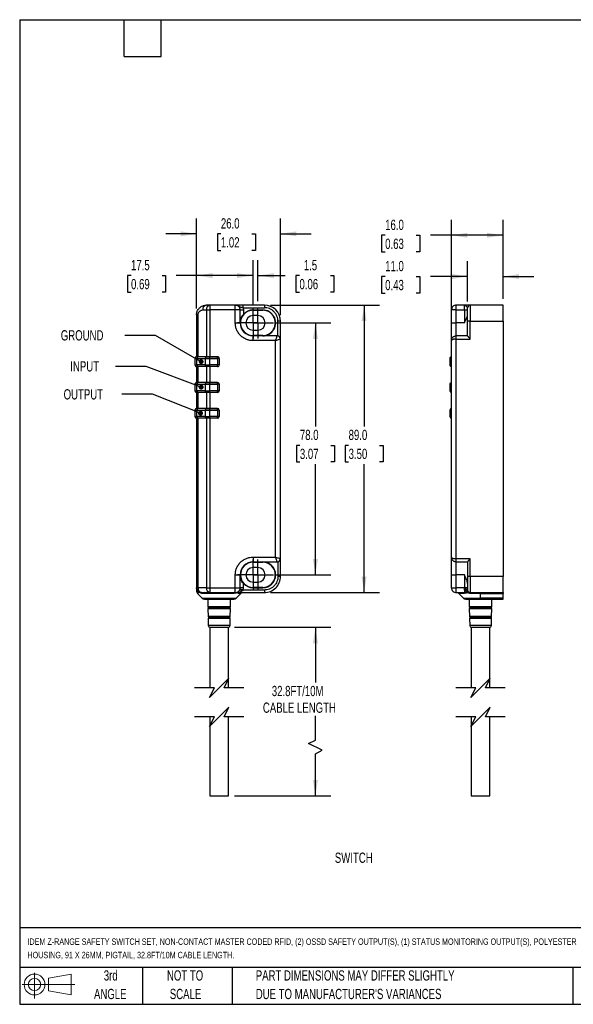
# Model space of a CAD drawing. Header units: millimetres. Extents: x 10 to 410, y 10 to 314.
# Tile 1 of 4: x 10 to 181, y 10 to 314. Entities that reach past the tile are written whole.
import ezdxf

# ---------------------------------------------------------------- set-up
doc = ezdxf.new("R2010")
doc.units = ezdxf.units.MM
doc.header["$LTSCALE"] = 1.5
doc.linetypes.add('CENTERX2', pattern=[20.32, 12.7, -2.54, 2.54, -2.54])
doc.layers.add('CENTER', color=40, linetype='CENTERX2')
doc.layers.add('DIMENSIONS', color=140, linetype='Continuous', lineweight=25)
doc.layers.add('TEXT', color=140, linetype='Continuous', lineweight=25)
doc.styles.add('SLDTEXTSTYLE0', font='TXT', dxfattribs={"width": 0.7})
doc.dimstyles.new('SLDDIMSTYLE1', dxfattribs={"dimtxt": 3.237012, "dimasz": 4.953, "dimexe": 0, "dimexo": 0.0625, "dimgap": 0.809253, "dimtad": 0, "dimtih": 1, "dimtoh": 1, "dimrnd": 1e-09, "dimzin": 12, "dimdsep": 46, "dimtxsty": 'SLDTEXTSTYLE0', "dimsah": 1, "dimcen": 0.09, "dimadec": 0, "dimazin": 3, "dimtfac": 1, "dimtmove": 0, "dimatfit": 0, "dimfxl": 0, "dimfrac": 2, "dimtolj": 1, "dimtzin": 12, "dimarcsym": 0})
doc.dimstyles.new('SLDDIMSTYLE2', dxfattribs={"dimtxt": 3.237012, "dimasz": 4.953, "dimexe": 0, "dimexo": 0.0625, "dimgap": 0.809253, "dimtad": 0, "dimtih": 1, "dimtoh": 1, "dimrnd": 1e-09, "dimzin": 12, "dimdsep": 46, "dimtxsty": 'SLDTEXTSTYLE0', "dimsah": 1, "dimcen": 0.09, "dimadec": 0, "dimazin": 3, "dimtfac": 1, "dimtofl": 0, "dimtmove": 0, "dimatfit": 3, "dimfxl": 0, "dimfrac": 2, "dimtolj": 1, "dimtzin": 12, "dimarcsym": 0})
doc.dimstyles.new('SLDDIMSTYLE3', dxfattribs={"dimtxt": 3.237012, "dimasz": 4.953, "dimexe": 0, "dimexo": 0.0625, "dimgap": 0.809253, "dimtad": 0, "dimtih": 1, "dimtoh": 1, "dimrnd": 1e-09, "dimzin": 4, "dimdsep": 46, "dimtxsty": 'SLDTEXTSTYLE0', "dimsah": 1, "dimcen": 0.09, "dimadec": 0, "dimazin": 1, "dimtfac": 1, "dimtmove": 0, "dimatfit": 0, "dimfxl": 0, "dimfrac": 2, "dimtolj": 1, "dimtzin": 12, "dimarcsym": 0})
doc.dimstyles.new('SLDDIMSTYLE4', dxfattribs={"dimtxt": 3.237012, "dimasz": 4.953, "dimexe": 0, "dimexo": 0.0625, "dimgap": 0.809253, "dimtad": 0, "dimtih": 1, "dimtoh": 1, "dimrnd": 1e-09, "dimzin": 4, "dimdsep": 46, "dimtxsty": 'SLDTEXTSTYLE0', "dimsah": 1, "dimcen": 0.09, "dimadec": 0, "dimazin": 1, "dimtfac": 1, "dimtofl": 0, "dimtmove": 0, "dimatfit": 3, "dimfxl": 0, "dimfrac": 2, "dimtolj": 1, "dimtzin": 12, "dimarcsym": 0})
doc.dimstyles.new('SLDDIMSTYLE5', dxfattribs={"dimtxt": 0.18, "dimasz": 1.524, "dimexe": 0, "dimexo": 0.0625, "dimgap": 0, "dimtad": 0, "dimtih": 1, "dimtoh": 1, "dimdec": 0, "dimrnd": 1e-09, "dimzin": 0, "dimdsep": 46, "dimtxsty": 'Standard', "dimblk1": 'DOT', "dimblk2": 'DOT', "dimsah": 1, "dimcen": 0.09, "dimadec": 0, "dimazin": 0, "dimtfac": 1.524, "dimtdec": 0, "dimtofl": 0, "dimtmove": 0, "dimatfit": 3, "dimldrblk": 'DOT', "dimfxl": 0, "dimfrac": 2, "dimtolj": 1, "dimtzin": 0, "dimarcsym": 0})

# ---------------------------------------------------------------- blocks, each defined once
blk = doc.blocks.new('Block11')
at = {"color": 7, "linetype": 'Continuous', "lineweight": 18}
for p, q in [((3.88, 7.97), (3.88, 0)), ((8.22, 6.25), (15.26, 7.55)), ((8.22, 2.39), (8.22, 6.25)), ((15.26, 7.55), (15.26, 1.1)), ((0, 4.32), (16.31, 4.32)), ((8.22, 2.39), (15.26, 1.1))]:
    blk.add_line(p, q, dxfattribs=at)
for radius in [3.23, 1.93]:
    blk.add_circle((3.88, 4.32), radius, dxfattribs=at)
blk = doc.blocks.new('Block12')
at = {"color": 7, "linetype": 'Continuous'}
blk.add_blockref('Block11', (0, 0), dxfattribs=at)
blk = doc.blocks.new('_D')
at = {"layer": 'DIMENSIONS'}
for p, q in [((81.84, 227.16), (81.84, 239.88)), ((83.34, 227.16), (83.34, 239.88)), ((81.84, 235.11), (72.32, 235.11)), ((83.34, 235.11), (91.83, 235.11)), ((96.22, 235.11), (95.13, 235.11)), ((95.13, 235.11), (95.13, 229.97)), ((105.84, 235.11), (106.92, 235.11)), ((106.92, 235.11), (106.92, 229.97)), ((95.13, 229.97), (96.22, 229.97)), ((106.92, 229.97), (105.84, 229.97))]:
    blk.add_line(p, q, dxfattribs=at)
for points in [[(81.84, 235.11), (76.89, 235.87), (76.89, 234.35)], [(83.34, 235.11), (88.29, 234.35), (88.29, 235.87)]]:
    blk.add_solid(points, dxfattribs=at)
at = {"layer": 'DIMENSIONS', "char_height": 3.175, "attachment_point": 1, "style": 'SLDTEXTSTYLE0'}
for s, insert in [('1.5', (97.56, 239.93)), ('0.06', (96.22, 234.06))]:
    blk.add_mtext(s, dxfattribs=dict(at, insert=insert))
blk = doc.blocks.new('_D_1')
at = {"layer": 'DIMENSIONS'}
for p, q in [((64.34, 224.87), (64.34, 239.88)), ((81.84, 226.27), (81.84, 239.88)), ((44.03, 235.11), (42.94, 235.11)), ((42.94, 235.11), (42.94, 229.97)), ((53.65, 235.11), (54.74, 235.11)), ((54.74, 235.11), (54.74, 229.97)), ((64.34, 235.11), (58.04, 235.11)), ((81.84, 235.11), (64.34, 235.11)), ((42.94, 229.97), (44.03, 229.97)), ((54.74, 229.97), (53.65, 229.97))]:
    blk.add_line(p, q, dxfattribs=at)
for points in [[(64.34, 235.11), (69.29, 234.35), (69.29, 235.87)], [(81.84, 235.11), (76.89, 235.87), (76.89, 234.35)]]:
    blk.add_solid(points, dxfattribs=at)
at = {"layer": 'DIMENSIONS', "char_height": 3.175, "attachment_point": 1, "style": 'SLDTEXTSTYLE0'}
for s, insert in [('17.5', (44.03, 239.93)), ('0.69', (44.03, 234.06))]:
    blk.add_mtext(s, dxfattribs=dict(at, insert=insert))
blk = doc.blocks.new('_D_2')
at = {"layer": 'DIMENSIONS'}
for p, q in [((64.34, 224.87), (64.34, 252.8)), ((90.34, 222.87), (90.34, 252.8)), ((64.34, 248.04), (54.82, 248.04)), ((71.87, 248.04), (70.78, 248.04)), ((70.78, 248.04), (70.78, 242.89)), ((81.49, 248.04), (82.57, 248.04)), ((82.57, 248.04), (82.57, 242.89)), ((90.34, 248.04), (99.87, 248.04)), ((70.78, 242.89), (71.87, 242.89)), ((82.57, 242.89), (81.49, 242.89))]:
    blk.add_line(p, q, dxfattribs=at)
for points in [[(64.34, 248.04), (59.39, 248.8), (59.39, 247.28)], [(90.34, 248.04), (95.29, 247.28), (95.29, 248.8)]]:
    blk.add_solid(points, dxfattribs=at)
at = {"layer": 'DIMENSIONS', "char_height": 3.175, "attachment_point": 1, "style": 'SLDTEXTSTYLE0'}
for s, insert in [('26.0', (71.87, 252.86)), ('1.02', (71.87, 246.99))]:
    blk.add_mtext(s, dxfattribs=dict(at, insert=insert))
blk = doc.blocks.new('_D_3')
at = {"layer": 'DIMENSIONS'}
for p, q in [((88.54, 220.47), (105.93, 220.47)), ((101.16, 220.47), (101.16, 188.43)), ((96.35, 182.56), (95.27, 182.56)), ((95.27, 182.56), (95.27, 177.41)), ((105.97, 182.56), (107.06, 182.56)), ((107.06, 182.56), (107.06, 177.41)), ((95.27, 177.41), (96.35, 177.41)), ((107.06, 177.41), (105.97, 177.41)), ((101.16, 142.47), (101.16, 176.69)), ((88.54, 142.47), (105.93, 142.47))]:
    blk.add_line(p, q, dxfattribs=at)
for points in [[(101.16, 220.47), (100.4, 215.51), (101.93, 215.51)], [(101.16, 142.47), (101.93, 147.42), (100.4, 147.42)]]:
    blk.add_solid(points, dxfattribs=at)
at = {"layer": 'DIMENSIONS', "char_height": 3.175, "attachment_point": 1, "style": 'SLDTEXTSTYLE0'}
for s, insert in [('78.0', (96.35, 187.38)), ('3.07', (96.35, 181.51))]:
    blk.add_mtext(s, dxfattribs=dict(at, insert=insert))
blk = doc.blocks.new('_D_4')
at = {"layer": 'DIMENSIONS'}
for p, q in [((87.25, 225.97), (121.03, 225.97)), ((116.26, 225.97), (116.26, 188.43)), ((111.45, 182.56), (110.37, 182.56)), ((110.37, 182.56), (110.37, 177.41)), ((121.07, 182.56), (122.16, 182.56)), ((122.16, 182.56), (122.16, 177.41)), ((110.37, 177.41), (111.45, 177.41)), ((122.16, 177.41), (121.07, 177.41)), ((116.26, 136.97), (116.26, 176.69)), ((87.25, 136.97), (121.03, 136.97))]:
    blk.add_line(p, q, dxfattribs=at)
for points in [[(116.26, 225.97), (115.5, 221.01), (117.02, 221.01)], [(116.26, 136.97), (117.02, 141.92), (115.5, 141.92)]]:
    blk.add_solid(points, dxfattribs=at)
at = {"layer": 'DIMENSIONS', "char_height": 3.175, "attachment_point": 1, "style": 'SLDTEXTSTYLE0'}
for s, insert in [('89.0', (111.45, 187.38)), ('3.50', (111.45, 181.51))]:
    blk.add_mtext(s, dxfattribs=dict(at, insert=insert))
blk = doc.blocks.new('_D_5')
at = {"layer": 'DIMENSIONS'}
for p, q in [((76.11, 126.27), (105.93, 126.27)), ((101.16, 126.27), (101.16, 109.15)), ((101.16, 91.33), (101.16, 98.86)), ((99.05, 90.27), (101.16, 91.33)), ((103.28, 88.16), (99.05, 90.27)), ((101.16, 87.1), (103.28, 88.16)), ((101.16, 74.02), (101.16, 87.1)), ((76.1, 74.02), (105.93, 74.02))]:
    blk.add_line(p, q, dxfattribs=at)
for points in [[(101.16, 126.27), (100.4, 121.31), (101.93, 121.31)], [(101.16, 74.02), (101.93, 78.97), (100.4, 78.97)]]:
    blk.add_solid(points, dxfattribs=at)
at = {"layer": 'DIMENSIONS', "char_height": 3.175, "attachment_point": 1, "style": 'SLDTEXTSTYLE0'}
for s, insert in [('32.8FT/10M', (87.65, 108.1)), ('CABLE LENGTH', (84.89, 102.95))]:
    blk.add_mtext(s, dxfattribs=dict(at, insert=insert))
blk = doc.blocks.new('_Dot')
at = {"color": 0, "linetype": 'ByBlock', "lineweight": -2}
blk.add_line((-0.5, 0), (-1, 0), dxfattribs=at)
at = {"color": 0, "linetype": 'ByBlock', "const_width": 0.5}
blk.add_lwpolyline([(-0.25, 0, 1), (0.25, 0, 1)], format="xyb", close=True, dxfattribs=at)
blk = doc.blocks.new('SW_CENTERMARKSYMBOL_0')
at = {"layer": 'CENTER', "color": 0}
for p, q in [((0, 2.54), (0, 4.79)), ((-2.54, 0), (-4.79, 0)), ((0, 0), (-2.54, 0)), ((0, 0), (0, 2.54)), ((0, 0), (0, -2.54)), ((0, 0), (2.54, 0)), ((2.54, 0), (4.79, 0)), ((0, -2.54), (0, -4.79))]:
    blk.add_line(p, q, dxfattribs=at)
blk = doc.blocks.new('SW_CENTERMARKSYMBOL_1')
at = {"layer": 'CENTER', "color": 0}
for p, q in [((0, 2.54), (0, 4.79)), ((-2.54, 0), (-4.79, 0)), ((0, 0), (-2.54, 0)), ((0, 0), (0, 2.54)), ((0, 0), (0, -2.54)), ((0, 0), (2.54, 0)), ((2.54, 0), (4.79, 0)), ((0, -2.54), (0, -4.79))]:
    blk.add_line(p, q, dxfattribs=at)
blk = doc.blocks.new('SW_CENTERMARKSYMBOL_2')
at = {"layer": 'CENTER', "color": 0}
for p, q in [((0, 2.54), (0, 4.79)), ((-2.54, 0), (-4.79, 0)), ((0, 0), (-2.54, 0)), ((0, 0), (0, 2.54)), ((0, 0), (0, -2.54)), ((0, 0), (2.54, 0)), ((2.54, 0), (4.79, 0)), ((0, -2.54), (0, -4.79))]:
    blk.add_line(p, q, dxfattribs=at)
blk = doc.blocks.new('SW_CENTERMARKSYMBOL_3')
at = {"layer": 'CENTER', "color": 0}
for p, q in [((0, 2.54), (0, 4.79)), ((-2.54, 0), (-4.79, 0)), ((0, 0), (-2.54, 0)), ((0, 0), (0, 2.54)), ((0, 0), (0, -2.54)), ((0, 0), (2.54, 0)), ((2.54, 0), (4.79, 0)), ((0, -2.54), (0, -4.79))]:
    blk.add_line(p, q, dxfattribs=at)
blk = doc.blocks.new('_D_12')
at = {"layer": 'DIMENSIONS'}
for p, q in [((148.32, 227.07), (148.32, 239.59)), ((159.32, 227.87), (159.32, 239.59)), ((122.78, 234.83), (121.69, 234.83)), ((121.69, 234.83), (121.69, 229.68)), ((132.4, 234.83), (133.48, 234.83)), ((133.48, 234.83), (133.48, 229.68)), ((148.32, 234.83), (136.78, 234.83)), ((159.32, 234.83), (168.85, 234.83)), ((121.69, 229.68), (122.78, 229.68)), ((133.48, 229.68), (132.4, 229.68))]:
    blk.add_line(p, q, dxfattribs=at)
for points in [[(148.32, 234.83), (143.37, 235.59), (143.37, 234.06)], [(159.32, 234.83), (164.28, 234.06), (164.28, 235.59)]]:
    blk.add_solid(points, dxfattribs=at)
at = {"layer": 'DIMENSIONS', "char_height": 3.175, "attachment_point": 1, "style": 'SLDTEXTSTYLE0'}
for s, insert in [('11.0', (122.78, 239.64)), ('0.43', (122.78, 233.77))]:
    blk.add_mtext(s, dxfattribs=dict(at, insert=insert))
blk = doc.blocks.new('_D_13')
at = {"layer": 'DIMENSIONS'}
for p, q in [((143.32, 222.37), (143.32, 252.35)), ((159.32, 227.87), (159.32, 252.35)), ((122.78, 247.59), (121.69, 247.59)), ((121.69, 247.59), (121.69, 242.45)), ((132.4, 247.59), (133.48, 247.59)), ((133.48, 247.59), (133.48, 242.45)), ((143.32, 247.59), (136.78, 247.59)), ((159.32, 247.59), (143.32, 247.59)), ((121.69, 242.45), (122.78, 242.45)), ((133.48, 242.45), (132.4, 242.45))]:
    blk.add_line(p, q, dxfattribs=at)
for points in [[(143.32, 247.59), (148.28, 246.83), (148.28, 248.35)], [(159.32, 247.59), (154.37, 248.35), (154.37, 246.83)]]:
    blk.add_solid(points, dxfattribs=at)
at = {"layer": 'DIMENSIONS', "char_height": 3.175, "attachment_point": 1, "style": 'SLDTEXTSTYLE0'}
for s, insert in [('16.0', (122.78, 252.41)), ('0.63', (122.78, 246.54))]:
    blk.add_mtext(s, dxfattribs=dict(at, insert=insert))

msp = doc.modelspace()

# ---------------------------------------------------------------- linework, layer by layer
for p, q in [((68.463, 225.966), (67.342, 225.966)), ((68.463, 225.966), (68.463, 224.466)), ((76.342, 225.966), (68.463, 225.966)), ((76.342, 224.466), (76.342, 225.966)), ((78.742, 225.966), (76.342, 225.966)), ((78.742, 225.166), (78.742, 225.966)), ((85.342, 225.966), (78.742, 225.966)), ((85.342, 225.966), (85.342, 225.166)), ((144.824, 224.466), (144.824, 225.966)), ((147.324, 225.966), (144.824, 225.966)), ((147.324, 224.466), (147.324, 225.966)), ((147.324, 225.966), (147.418, 225.932)), ((149.124, 225.966), (147.324, 225.966)), ((149.124, 225.966), (149.124, 220.966)), ((159.324, 225.966), (149.124, 225.966)), ((159.324, 220.966), (159.324, 225.966)), ((64.781, 222.966), (64.342, 222.966)), ((64.342, 222.966), (64.342, 209.966)), ((64.781, 209.966), (64.781, 222.966)), ((66.281, 224.466), (67.402, 224.466)), ((67.402, 224.466), (68.463, 224.466)), ((67.402, 224.466), (67.402, 209.966)), ((68.463, 224.466), (68.463, 209.966)), ((76.342, 224.466), (68.463, 224.466)), ((76.342, 220.466), (76.342, 224.466)), ((77.842, 224.466), (76.342, 224.466)), ((77.842, 220.466), (77.842, 224.466)), ((77.842, 224.466), (78.842, 224.466)), ((78.742, 225.166), (78.842, 224.466)), ((78.742, 225.166), (85.342, 225.166)), ((78.842, 224.466), (78.842, 223.112)), ((81.842, 224.466), (84.842, 224.466)), ((81.842, 224.366), (81.842, 224.466)), ((81.842, 224.366), (84.842, 224.366)), ((83.342, 222.716), (81.842, 222.716)), ((84.842, 224.366), (84.842, 224.466)), ((144.824, 224.466), (143.324, 224.466)), ((143.324, 220.466), (143.324, 224.466)), ((144.824, 220.466), (144.824, 224.466)), ((144.824, 224.466), (147.324, 224.466)), ((147.324, 224.466), (147.324, 220.466)), ((147.324, 224.466), (148.324, 224.466)), ((148.324, 220.966), (148.324, 225.166)), ((76.342, 220.466), (77.842, 220.466)), ((89.542, 216.446), (89.542, 220.966)), ((90.342, 220.966), (89.542, 220.966)), ((90.342, 215.466), (90.342, 220.966)), ((143.324, 220.466), (144.824, 220.466)), ((143.324, 214.966), (143.324, 220.466)), ((144.824, 216.466), (144.824, 220.466)), ((147.324, 220.466), (144.824, 220.466)), ((149.124, 220.966), (148.324, 220.966)), ((148.324, 216.446), (148.324, 220.966)), ((149.124, 215.466), (149.124, 220.966)), ((149.124, 220.966), (159.324, 220.966)), ((159.324, 220.966), (159.324, 141.966)), ((81.842, 218.216), (83.342, 218.216)), ((84.842, 216.566), (81.842, 216.566)), ((81.842, 216.566), (81.842, 216.466)), ((81.842, 214.966), (81.842, 216.466)), ((89.342, 216.466), (81.842, 216.466)), ((84.842, 216.466), (84.842, 216.566)), ((144.824, 215.466), (144.824, 216.466)), ((148.324, 216.466), (144.824, 216.466)), ((88.842, 214.966), (81.842, 214.966)), ((88.842, 147.966), (88.842, 214.966)), ((90.342, 147.466), (90.342, 215.466)), ((143.324, 147.966), (143.324, 214.966)), ((144.824, 147.466), (144.824, 215.466)), ((144.824, 215.466), (149.124, 215.466)), ((63.842, 209.466), (64.427, 209.466)), ((63.842, 209.466), (63.842, 207.466)), ((63.842, 207.466), (64.427, 207.466)), ((64.342, 209.966), (64.781, 209.966)), ((64.781, 209.966), (64.342, 209.966)), ((64.427, 209.466), (67.046, 209.466)), ((64.427, 207.466), (64.427, 209.466)), ((67.046, 207.466), (64.427, 207.466)), ((67.399, 209.966), (64.781, 209.966)), ((67.046, 209.466), (68.46, 209.466)), ((67.046, 209.466), (67.046, 207.466)), ((67.046, 207.466), (68.46, 207.466)), ((68.46, 209.966), (67.399, 209.966)), ((67.402, 209.966), (68.463, 209.966)), ((68.46, 209.466), (68.46, 209.966)), ((70.842, 209.966), (68.46, 209.966)), ((68.46, 209.466), (70.842, 209.466)), ((68.46, 207.466), (68.46, 209.466)), ((68.46, 206.966), (68.46, 207.466)), ((70.842, 207.466), (68.46, 207.466)), ((68.463, 209.966), (70.842, 209.966)), ((70.842, 209.466), (70.842, 209.966)), ((70.842, 209.466), (70.842, 207.466)), ((71.342, 209.466), (70.842, 209.466)), ((70.842, 206.966), (70.842, 207.466)), ((71.342, 207.466), (70.842, 207.466)), ((71.342, 209.466), (71.342, 207.466)), ((142.824, 209.466), (142.824, 207.466)), ((143.324, 209.466), (142.824, 209.466)), ((143.324, 207.466), (142.824, 207.466)), ((64.342, 206.966), (64.342, 201.966)), ((64.781, 206.966), (64.342, 206.966)), ((64.781, 206.966), (64.342, 206.966)), ((64.781, 201.966), (64.781, 206.966)), ((67.399, 206.966), (64.781, 206.966)), ((68.46, 206.966), (67.399, 206.966)), ((67.402, 206.966), (67.402, 201.966)), ((68.463, 206.966), (67.402, 206.966)), ((70.842, 206.966), (68.46, 206.966)), ((68.463, 206.966), (68.463, 201.966)), ((70.842, 206.966), (68.463, 206.966)), ((63.842, 201.466), (64.427, 201.466)), ((63.842, 201.466), (63.842, 199.466)), ((64.342, 201.966), (64.781, 201.966)), ((64.781, 201.966), (64.342, 201.966)), ((64.427, 201.466), (67.046, 201.466)), ((64.427, 199.466), (64.427, 201.466)), ((67.399, 201.966), (64.781, 201.966)), ((67.046, 201.466), (68.46, 201.466)), ((67.046, 201.466), (67.046, 199.466)), ((68.46, 201.966), (67.399, 201.966)), ((67.402, 201.966), (68.463, 201.966)), ((68.46, 201.466), (68.46, 201.966)), ((70.842, 201.966), (68.46, 201.966)), ((68.46, 201.466), (70.842, 201.466)), ((68.46, 199.466), (68.46, 201.466)), ((68.463, 201.966), (70.842, 201.966)), ((70.842, 201.466), (70.842, 201.966)), ((70.842, 201.466), (70.842, 199.466)), ((71.342, 201.466), (70.842, 201.466)), ((71.342, 201.466), (71.342, 199.466)), ((142.824, 201.466), (142.824, 199.466)), ((143.324, 201.466), (142.824, 201.466)), ((63.842, 199.466), (64.427, 199.466)), ((64.342, 198.966), (64.342, 193.966)), ((64.781, 198.966), (64.342, 198.966)), ((64.781, 198.966), (64.342, 198.966)), ((67.046, 199.466), (64.427, 199.466)), ((64.781, 193.966), (64.781, 198.966)), ((67.399, 198.966), (64.781, 198.966)), ((67.046, 199.466), (68.46, 199.466)), ((68.46, 198.966), (67.399, 198.966)), ((67.402, 198.966), (67.402, 193.966)), ((68.463, 198.966), (67.402, 198.966)), ((68.46, 198.966), (68.46, 199.466)), ((70.842, 199.466), (68.46, 199.466)), ((70.842, 198.966), (68.46, 198.966)), ((68.463, 198.966), (68.463, 193.966)), ((70.842, 198.966), (68.463, 198.966)), ((70.842, 198.966), (70.842, 199.466)), ((71.342, 199.466), (70.842, 199.466)), ((143.324, 199.466), (142.824, 199.466)), ((63.842, 193.466), (64.427, 193.466)), ((63.842, 193.466), (63.842, 191.466)), ((64.342, 193.966), (64.781, 193.966)), ((64.781, 193.966), (64.342, 193.966)), ((64.427, 193.466), (67.046, 193.466)), ((64.427, 191.466), (64.427, 193.466)), ((67.399, 193.966), (64.781, 193.966)), ((67.046, 193.466), (68.46, 193.466)), ((67.046, 193.466), (67.046, 191.466)), ((68.46, 193.966), (67.399, 193.966)), ((67.402, 193.966), (68.463, 193.966)), ((68.46, 193.466), (68.46, 193.966)), ((70.842, 193.966), (68.46, 193.966)), ((68.46, 193.466), (70.842, 193.466)), ((68.46, 191.466), (68.46, 193.466)), ((68.463, 193.966), (70.842, 193.966)), ((70.842, 193.466), (70.842, 193.966)), ((70.842, 193.466), (70.842, 191.466)), ((71.342, 193.466), (70.842, 193.466)), ((71.342, 193.466), (71.342, 191.466)), ((142.824, 193.466), (142.824, 191.466)), ((143.324, 193.466), (142.824, 193.466)), ((63.842, 191.466), (64.427, 191.466)), ((64.342, 190.966), (64.342, 138.466)), ((64.781, 190.966), (64.342, 190.966)), ((64.781, 190.966), (64.342, 190.966)), ((67.046, 191.466), (64.427, 191.466)), ((64.781, 138.466), (64.781, 190.966)), ((67.399, 190.966), (64.781, 190.966)), ((67.046, 191.466), (68.46, 191.466)), ((68.46, 190.966), (67.399, 190.966)), ((67.402, 190.966), (67.402, 138.466)), ((68.463, 190.966), (67.402, 190.966)), ((68.46, 190.966), (68.46, 191.466)), ((70.842, 191.466), (68.46, 191.466)), ((70.842, 190.966), (68.46, 190.966)), ((68.463, 190.966), (68.463, 138.466)), ((70.842, 190.966), (68.463, 190.966)), ((70.842, 190.966), (70.842, 191.466)), ((71.342, 191.466), (70.842, 191.466)), ((143.324, 191.466), (142.824, 191.466)), ((81.842, 147.966), (88.842, 147.966)), ((81.842, 147.966), (81.842, 146.466)), ((81.842, 146.466), (89.342, 146.466)), ((81.842, 146.366), (81.842, 146.466)), ((81.842, 146.366), (84.842, 146.366)), ((84.842, 146.366), (84.842, 146.466)), ((89.542, 146.486), (89.542, 141.966)), ((90.342, 141.966), (90.342, 147.466)), ((143.324, 142.466), (143.324, 147.966)), ((149.124, 147.466), (144.824, 147.466)), ((144.824, 146.466), (144.824, 147.466)), ((144.824, 146.466), (148.324, 146.466)), ((144.824, 142.466), (144.824, 146.466)), ((148.324, 146.486), (148.324, 141.966)), ((149.124, 141.966), (149.124, 147.466)), ((83.342, 144.716), (81.842, 144.716)), ((76.342, 138.466), (76.342, 142.466)), ((76.342, 142.466), (77.842, 142.466)), ((77.842, 138.466), (77.842, 142.466)), ((81.842, 140.216), (83.342, 140.216)), ((90.342, 141.966), (89.542, 141.966)), ((143.324, 142.466), (144.824, 142.466)), ((143.324, 138.466), (143.324, 142.466)), ((147.324, 142.466), (144.824, 142.466)), ((144.824, 138.466), (144.824, 142.466)), ((147.324, 142.466), (147.324, 138.466)), ((148.324, 141.966), (148.324, 137.766)), ((149.124, 141.966), (148.324, 141.966)), ((159.324, 141.966), (149.124, 141.966)), ((149.124, 141.966), (149.124, 136.966)), ((159.324, 136.966), (159.324, 141.966)), ((64.781, 138.466), (64.342, 138.466)), ((64.342, 138.466), (64.342, 137.587)), ((67.402, 138.466), (64.781, 138.466)), ((67.402, 138.466), (68.463, 138.466)), ((68.463, 138.466), (76.342, 138.466)), ((68.463, 138.466), (68.463, 136.966)), ((76.342, 138.466), (77.842, 138.466)), ((76.342, 136.966), (76.342, 138.466)), ((78.842, 138.466), (77.842, 138.466)), ((78.742, 137.766), (78.842, 138.466)), ((85.342, 137.766), (78.742, 137.766)), ((78.842, 138.466), (78.842, 139.82)), ((84.842, 138.566), (81.842, 138.566)), ((81.842, 138.466), (81.842, 138.566)), ((81.842, 138.466), (84.842, 138.466)), ((84.842, 138.566), (84.842, 138.466)), ((85.342, 137.766), (85.342, 136.966)), ((143.324, 138.466), (144.824, 138.466)), ((144.824, 136.966), (144.824, 138.466)), ((147.324, 138.466), (144.824, 138.466)), ((148.324, 138.466), (147.324, 138.466)), ((147.324, 138.046), (147.324, 138.466)), ((147.425, 137.025), (147.425, 137.689)), ((64.781, 136.527), (66.049, 135.259)), ((65.791, 136.967), (65.815, 136.966)), ((65.815, 136.966), (66.898, 136.966)), ((66.049, 135.259), (76.635, 135.259)), ((66.326, 136.674), (66.289, 136.674)), ((67.322, 136.673), (66.326, 136.674)), ((66.756, 134.966), (75.927, 134.966)), ((66.898, 136.966), (68.463, 136.966)), ((75.865, 136.673), (67.322, 136.673)), ((67.805, 134.966), (67.856, 132.551)), ((68.463, 136.966), (76.342, 136.966)), ((74.827, 132.551), (74.879, 134.966)), ((76.502, 136.772), (75.865, 136.673)), ((77.219, 136.962), (76.502, 136.772)), ((76.635, 135.259), (78.049, 136.673)), ((78.049, 136.673), (77.392, 136.673)), ((78.03, 136.966), (85.342, 136.966)), ((144.824, 136.966), (146.849, 136.966)), ((145.617, 136.673), (147.031, 135.259)), ((147.372, 136.673), (145.617, 136.673)), ((146.849, 136.966), (147.425, 137.025)), ((147.031, 135.259), (152.324, 135.259)), ((147.886, 136.772), (147.372, 136.673)), ((147.738, 134.966), (152.324, 134.966)), ((148.53, 136.962), (147.886, 136.772)), ((148.63, 137.066), (148.624, 137.066)), ((148.774, 137.066), (148.679, 137.066)), ((148.787, 134.966), (148.839, 132.551)), ((149.124, 136.966), (159.324, 136.966)), ((152.324, 136.673), (149.429, 136.673)), ((152.324, 136.966), (152.324, 136.673)), ((152.324, 136.673), (159.324, 136.673)), ((152.324, 135.259), (152.324, 136.673)), ((159.324, 135.259), (152.324, 135.259)), ((152.324, 134.966), (152.324, 135.259)), ((152.324, 134.966), (159.324, 134.966)), ((155.809, 132.551), (155.861, 134.966)), ((159.324, 136.966), (159.324, 136.673)), ((159.324, 135.259), (159.324, 136.673)), ((159.324, 134.966), (159.324, 135.259)), ((67.904, 132.551), (67.856, 132.551)), ((67.869, 131.98), (67.921, 129.549)), ((67.917, 131.98), (67.869, 131.98)), ((74.827, 132.551), (67.904, 132.551)), ((74.815, 131.98), (67.917, 131.98)), ((67.928, 132.458), (74.755, 132.458)), ((67.983, 132.077), (67.936, 132.077)), ((74.747, 132.077), (67.983, 132.077)), ((74.762, 129.549), (74.815, 131.98)), ((155.809, 132.551), (148.839, 132.551)), ((148.851, 131.98), (148.903, 129.549)), ((155.797, 131.98), (148.851, 131.98)), ((148.911, 132.458), (155.737, 132.458)), ((155.729, 132.077), (148.919, 132.077)), ((155.745, 129.549), (155.797, 131.98)), ((67.968, 129.549), (67.921, 129.549)), ((67.933, 128.983), (67.981, 126.755)), ((67.98, 128.983), (67.933, 128.983)), ((74.762, 129.549), (67.968, 129.549)), ((74.75, 128.983), (67.98, 128.983)), ((67.99, 129.456), (74.694, 129.456)), ((68.044, 129.079), (67.998, 129.079)), ((74.685, 129.079), (68.044, 129.079)), ((74.702, 126.755), (74.75, 128.983)), ((155.745, 129.549), (148.903, 129.549)), ((148.916, 128.983), (148.963, 126.755)), ((155.732, 128.983), (148.916, 128.983)), ((148.972, 129.456), (155.676, 129.456)), ((155.668, 129.079), (148.98, 129.079)), ((155.684, 126.755), (155.732, 128.983)), ((68.027, 126.755), (67.981, 126.755)), ((74.702, 126.755), (68.027, 126.755)), ((68.492, 126.266), (68.492, 107.477)), ((68.52, 126.266), (74.202, 126.266)), ((74.192, 107.477), (74.192, 126.266)), ((155.684, 126.755), (148.963, 126.755)), ((149.468, 126.266), (152.797, 126.266)), ((149.474, 126.266), (149.474, 107.477)), ((152.797, 126.266), (155.184, 126.266)), ((155.174, 107.477), (155.174, 126.266)), ((68.492, 98.477), (68.492, 74.016)), ((74.192, 74.016), (74.192, 98.477)), ((149.474, 98.477), (149.474, 74.016)), ((155.174, 74.016), (155.174, 98.477)), ((68.492, 74.016), (74.192, 74.016)), ((149.474, 74.016), (155.174, 74.016))]:
    msp.add_line(p, q)
at = {"flags": 128}
for points in [[(78.48, 137.502), (78.329, 137.578), (78.183, 137.642), (78.045, 137.692), (77.921, 137.726), (77.814, 137.742), (77.728, 137.742), (77.664, 137.724), (77.625, 137.689)], [(78.742, 137.766), (78.554, 137.82), (78.374, 137.873), (78.208, 137.921), (78.063, 137.964), (77.943, 137.999), (77.855, 138.025), (77.8, 138.04), (77.782, 138.046)], [(148.324, 137.766), (148.305, 137.82), (148.248, 137.873), (148.155, 137.921), (148.031, 137.964), (147.88, 137.999), (147.707, 138.025), (147.519, 138.04), (147.324, 138.046)], [(148.369, 137.502), (148.326, 137.578), (148.256, 137.642), (148.16, 137.692), (148.042, 137.726), (147.905, 137.742), (147.753, 137.742), (147.592, 137.724), (147.425, 137.689)], [(64.781, 136.527), (64.682, 136.636), (64.669, 136.652)]]:
    msp.add_lwpolyline(points, dxfattribs=at)
for centre, radius, start, end in [((67.607, 224.653), 1.339, 101.42185, 188.04949), ((68.728, 224.653), 1.339, 101.42183, 188.04951), ((76.342, 224.466), 1.5, 359.99979, 90.00009), ((85.342, 220.966), 5, 0.00001, 89.99995), ((144.824, 224.466), 1.5, 89.99991, 180.00021), ((149.124, 225.166), 0.8, 89.99985, 180.00004), ((81.842, 220.466), 3.9, 89.99998, 270.00002), ((81.842, 220.466), 4, 89.99981, 138.59052), ((81.842, 220.466), 2.25, 90.00002, 269.99998), ((83.342, 220.466), 2.25, 270.00001, 89.99999), ((84.842, 220.466), 4, 269.99998, 90.00002), ((84.842, 220.466), 3.9, 269.99998, 90.00002), ((81.842, 220.466), 4, 179.99996, 270.00009), ((89.342, 215.466), 1, 359.99985, 89.99999), ((64.342, 209.466), 0.5, 89.99968, 180.00043), ((64.342, 207.466), 0.5, 179.99957, 270.00032), ((64.869, 209.528), 0.446, 101.4218, 188.0494), ((64.869, 207.403), 0.446, 171.95015, 258.57865), ((67.488, 209.528), 0.446, 101.42182, 188.04952), ((67.488, 207.403), 0.446, 171.95003, 258.57863), ((70.842, 209.466), 0.5, 359.99957, 90.00032), ((70.842, 207.466), 0.5, 269.99968, 0.00043), ((143.324, 209.466), 0.5, 89.99968, 180.00043), ((143.324, 207.466), 0.5, 179.99957, 270.00032), ((64.342, 201.466), 0.5, 89.99968, 180), ((64.869, 201.528), 0.446, 101.42111, 188.04968), ((67.488, 201.528), 0.446, 101.42113, 188.04981), ((70.842, 201.466), 0.5, 0, 90.00032), ((143.324, 201.466), 0.5, 89.99968, 180), ((64.342, 199.466), 0.5, 180.0003, 269.99959), ((64.869, 199.403), 0.446, 171.95087, 258.57794), ((67.488, 199.403), 0.446, 171.95075, 258.57792), ((70.842, 199.466), 0.5, 270.00041, 359.9997), ((143.324, 199.466), 0.5, 180.0003, 269.99959), ((64.342, 193.466), 0.5, 90.00041, 179.9997), ((64.869, 193.528), 0.446, 101.42206, 188.04913), ((67.488, 193.528), 0.446, 101.42208, 188.04925), ((70.842, 193.466), 0.5, 0.0003, 89.99959), ((143.324, 193.466), 0.5, 90.00041, 179.9997), ((64.342, 191.466), 0.5, 180.0003, 269.99959), ((64.869, 191.403), 0.446, 171.95087, 258.57794), ((67.488, 191.403), 0.446, 171.95075, 258.57792), ((70.842, 191.466), 0.5, 270.00041, 359.9997), ((143.324, 191.466), 0.5, 180.0003, 269.99959), ((81.842, 142.466), 4, 90.00001, 180), ((81.842, 142.466), 3.9, 90, 270), ((84.842, 142.466), 4, 270.00001, 89.99999), ((84.842, 142.466), 3.9, 270, 90), ((89.342, 147.466), 1, 269.99996, 0.00006), ((81.842, 142.466), 2.25, 90.00001, 269.99999), ((83.342, 142.466), 2.25, 270, 90), ((85.342, 141.966), 5, 269.99999, 0.00001), ((65.842, 138.466), 1.5, 180.00001, 268.05534), ((65.842, 137.587), 1.5, 179.99967, 197.9532), ((66.123, 138.285), 1.354, 172.31021, 256.85964), ((64.838, 137.262), 0.0723, 330.2822, 29.7178), ((68.728, 138.278), 1.339, 171.95051, 258.57828), ((76.342, 138.466), 1.5, 269.99991, 0.00007), ((81.842, 142.466), 4, 221.40962, 269.99998), ((144.824, 138.466), 1.5, 179.99993, 270.00009), ((149.124, 137.766), 0.8, 179.99996, 270.00015), ((65.744, 136.316), 0.652, 33.32127, 85.91421), ((65.767, 136.291), 0.677, 34.43949, 85.9625), ((66.756, 135.966), 1, 225.00002, 269.99993), ((66.852, 136.446), 0.522, 25.78046, 84.9219), ((76.377, 136.374), 0.593, 93.37999, 149.73768), ((75.927, 135.966), 1, 270.00005, 314.99999), ((76.9, 136.625), 0.424, 109.32856, 159.70973), ((78.039, 136.105), 0.86, 90.59421, 138.73354), ((78.756, 135.966), 1, 90.00005, 134.99998), ((144.91, 135.966), 1, 45.00002, 89.99996), ((146.823, 136.307), 0.66, 33.72931, 87.68813), ((147.738, 135.966), 1, 225.00002, 269.99995), ((147.234, 136.131), 0.914, 44.49574, 77.9319), ((149.043, 136.576), 0.399, 14.14465, 78.21093), ((67.956, 132.554), 0.1, 181.23198, 253.57967), ((67.969, 131.982), 0.1, 108.8838, 181.23096), ((67.872, 132.266), 0.2, 288.88397, 73.57983), ((74.812, 132.266), 0.2, 106.41992, 251.11614), ((74.715, 131.982), 0.1, 358.76811, 71.11676), ((74.727, 132.554), 0.1, 286.42043, 358.76829), ((148.939, 132.554), 0.1, 181.23171, 253.57957), ((148.951, 131.982), 0.1, 108.88336, 181.23159), ((148.854, 132.266), 0.2, 288.88386, 73.58008), ((155.794, 132.266), 0.2, 106.42001, 251.11605), ((155.697, 131.982), 0.1, 358.76778, 71.11709), ((155.709, 132.554), 0.1, 286.42011, 358.76861), ((68.021, 129.551), 0.1, 181.23356, 251.7352), ((68.033, 128.985), 0.1, 110.72619, 181.23316), ((67.927, 129.266), 0.2, 290.72618, 71.73779), ((74.756, 129.266), 0.2, 108.26249, 249.27354), ((74.65, 128.985), 0.1, 358.76781, 69.27323), ((74.662, 129.551), 0.1, 288.26447, 358.76678), ((149.003, 129.551), 0.1, 181.23352, 251.73542), ((149.016, 128.985), 0.1, 110.72688, 181.23189), ((148.909, 129.266), 0.2, 290.72646, 71.73751), ((155.739, 129.266), 0.2, 108.2624, 249.27363), ((155.632, 128.985), 0.1, 358.76815, 69.27288), ((155.645, 129.551), 0.1, 288.2648, 358.76644), ((68.481, 126.766), 0.5, 181.23189, 270.00011), ((74.202, 126.766), 0.5, 269.99992, 358.76811), ((149.463, 126.766), 0.5, 181.23189, 270.00008), ((155.185, 126.766), 0.5, 269.99989, 358.76811)]:
    msp.add_arc(centre, radius, start, end)
for points, knots in [([(64.342, 222.966), (64.352, 223.153), (64.372, 223.53), (64.54, 224.086), (64.765, 224.526), (65.006, 224.857), (65.209, 225.083), (65.43, 225.284), (65.67, 225.463), (65.94, 225.625), (66.278, 225.78), (66.745, 225.929), (67.122, 225.952), (67.342, 225.966)], [0, 0, 0, 0, 0.1192248, 0.2398936, 0.3669138, 0.4326944, 0.499935, 0.5599131, 0.6232722, 0.6900132, 0.7601346, 0.86032, 1, 1, 1, 1]), ([(76.342, 225.966), (76.553, 225.946), (76.974, 225.907), (77.545, 225.631), (78.005, 225.385), (78.412, 225.241), (78.628, 225.192), (78.742, 225.166)], [0, 0, 0, 0, 0.248149, 0.4934384, 0.7383338, 0.8632901, 1, 1, 1, 1]), ([(147.418, 225.932), (147.478, 225.915), (147.66, 225.862), (147.887, 225.616), (148.108, 225.41), (148.277, 225.27), (148.311, 225.195), (148.324, 225.166)], [0, 0, 0, 0, 0.1535849, 0.46681392, 0.79751673, 0.92134076, 1, 1, 1, 1]), ([(64.781, 222.966), (64.786, 223.06), (64.796, 223.249), (64.881, 223.529), (65.018, 223.796), (65.277, 224.111), (65.7, 224.402), (66.093, 224.445), (66.281, 224.466)], [0, 0, 0, 0, 0.1202483, 0.2405994, 0.3708178, 0.501235, 0.760485, 1, 1, 1, 1]), ([(77.842, 220.466), (77.842, 220.47), (77.842, 220.718), (77.889, 221.219), (78.108, 221.972), (78.437, 222.614), (78.729, 222.974), (78.842, 223.112)], [0, 0, 0, 0, 0.0039205, 0.2586399, 0.5188411, 0.815517, 1, 1, 1, 1]), ([(89.542, 220.966), (89.528, 221.23), (89.499, 221.758), (89.262, 222.539), (88.879, 223.285), (88.333, 223.957), (87.771, 224.413), (87.277, 224.702), (86.779, 224.927), (86.133, 225.124), (85.606, 225.152), (85.342, 225.166)], [0, 0, 0, 0, 0.1199713, 0.2399811, 0.3685844, 0.4999163, 0.6312491, 0.6955932, 0.7600169, 0.8799887, 1, 1, 1, 1]), ([(147.324, 220.466), (147.326, 220.47), (147.449, 220.717), (147.693, 221.2), (148.022, 221.929), (148.271, 222.562), (148.31, 222.97), (148.324, 223.112)], [0, 0, 0, 0, 0.0044457, 0.2912994, 0.5693683, 0.8505085, 1, 1, 1, 1]), ([(81.842, 214.966), (81.506, 214.984), (80.815, 215.02), (79.79, 215.326), (78.804, 215.834), (77.925, 216.549), (77.328, 217.285), (76.949, 217.931), (76.65, 218.593), (76.396, 219.439), (76.359, 220.13), (76.342, 220.466)], [0, 0, 0, 0, 0.1164968, 0.2399718, 0.3685799, 0.4999177, 0.6312548, 0.6956113, 0.7600288, 0.8835038, 1, 1, 1, 1]), ([(88.842, 214.966), (88.905, 215.157), (89.023, 215.511), (89.163, 215.929), (89.253, 216.201), (89.299, 216.339), (89.326, 216.421), (89.339, 216.457), (89.342, 216.466)], [0, 0, 0, 0, 0.3826827, 0.7071048, 0.8358527, 0.9278208, 0.9822607, 1, 1, 1, 1]), ([(143.324, 214.966), (143.346, 215.162), (143.391, 215.555), (143.685, 215.975), (143.993, 216.227), (144.259, 216.365), (144.539, 216.45), (144.73, 216.461), (144.824, 216.466)], [0, 0, 0, 0, 0.2493976, 0.4987946, 0.6292245, 0.7562358, 0.8798279, 1, 1, 1, 1]), ([(149.124, 215.466), (149.123, 215.467), (149.074, 215.521), (148.915, 215.7), (148.686, 215.954), (148.483, 216.202), (148.364, 216.345), (148.335, 216.419), (148.324, 216.446)], [0, 0, 0, 0, 0.004986, 0.1713912, 0.5658737, 0.8122904, 0.9322425, 1, 1, 1, 1]), ([(90.342, 215.466), (90.333, 215.463), (90.297, 215.45), (90.215, 215.423), (90.077, 215.377), (89.797, 215.285), (89.379, 215.145), (89.026, 215.027), (88.842, 214.966)], [0, 0, 0, 0, 0.0177354, 0.072171, 0.1641401, 0.2928937, 0.6319057, 1, 1, 1, 1]), ([(144.824, 215.466), (144.73, 215.464), (144.543, 215.461), (144.269, 215.433), (144.006, 215.39), (143.726, 215.31), (143.436, 215.216), (143.354, 215.032), (143.324, 214.966)], [0, 0, 0, 0, 0.1690894, 0.3374463, 0.4988473, 0.6468706, 0.8723517, 1, 1, 1, 1]), ([(76.342, 142.466), (76.359, 142.801), (76.396, 143.492), (76.702, 144.517), (77.21, 145.503), (77.925, 146.383), (78.66, 146.98), (79.307, 147.358), (79.968, 147.658), (80.815, 147.912), (81.506, 147.948), (81.842, 147.966)], [0, 0, 0, 0, 0.1164969, 0.2399717, 0.3685799, 0.4999174, 0.6312549, 0.6956111, 0.7600283, 0.8835032, 1, 1, 1, 1]), ([(89.342, 146.466), (89.339, 146.475), (89.326, 146.511), (89.299, 146.593), (89.253, 146.73), (89.16, 147.01), (89.021, 147.428), (88.903, 147.782), (88.842, 147.966)], [0, 0, 0, 0, 0.0177354, 0.0721713, 0.1641399, 0.2928943, 0.6319059, 1, 1, 1, 1]), ([(88.842, 147.966), (89.033, 147.902), (89.387, 147.784), (89.804, 147.645), (90.077, 147.554), (90.215, 147.509), (90.297, 147.481), (90.333, 147.469), (90.342, 147.466)], [0, 0, 0, 0, 0.3826825, 0.7071059, 0.8358534, 0.9278229, 0.9822623, 1, 1, 1, 1]), ([(143.324, 147.966), (143.356, 147.896), (143.442, 147.714), (143.729, 147.621), (144.006, 147.542), (144.269, 147.499), (144.543, 147.471), (144.73, 147.468), (144.824, 147.466)], [0, 0, 0, 0, 0.1341656, 0.3529627, 0.5010146, 0.6624523, 0.8308551, 1, 1, 1, 1]), ([(144.824, 146.466), (144.73, 146.471), (144.539, 146.481), (144.259, 146.567), (143.993, 146.705), (143.679, 146.961), (143.388, 147.385), (143.345, 147.777), (143.324, 147.966)], [0, 0, 0, 0, 0.1201652, 0.2437566, 0.3707729, 0.5012134, 0.7604742, 1, 1, 1, 1]), ([(148.324, 146.486), (148.335, 146.513), (148.364, 146.587), (148.483, 146.729), (148.686, 146.977), (148.915, 147.232), (149.074, 147.41), (149.123, 147.464), (149.124, 147.466)], [0, 0, 0, 0, 0.06775685, 0.18770954, 0.43412627, 0.82861016, 0.99501538, 1, 1, 1, 1]), ([(78.842, 139.82), (78.683, 140.021), (78.405, 140.373), (78.128, 140.946), (77.907, 141.614), (77.842, 142.133), (77.842, 142.462), (77.842, 142.466)], [0, 0, 0, 0, 0.2654821, 0.4644339, 0.6575265, 0.9960803, 1, 1, 1, 1]), ([(89.542, 141.966), (89.528, 141.702), (89.499, 141.174), (89.262, 140.393), (88.879, 139.646), (88.333, 138.975), (87.771, 138.519), (87.277, 138.23), (86.779, 138.005), (86.133, 137.808), (85.606, 137.78), (85.342, 137.766)], [0, 0, 0, 0, 0.1199709, 0.2399815, 0.3685846, 0.4999167, 0.6312489, 0.6955931, 0.760017, 0.8799887, 1, 1, 1, 1]), ([(148.324, 139.82), (148.297, 140.029), (148.248, 140.42), (148.034, 140.967), (147.739, 141.639), (147.489, 142.137), (147.326, 142.462), (147.324, 142.466)], [0, 0, 0, 0, 0.22130581, 0.41329662, 0.61640598, 0.99555464, 1, 1, 1, 1]), ([(64.901, 137.226), (64.818, 137.306), (64.651, 137.468), (64.477, 137.775), (64.363, 138.111), (64.349, 138.347), (64.342, 138.466)], [0, 0, 0, 0, 0.246311, 0.4954854, 0.7461024, 1, 1, 1, 1]), ([(64.37, 137.297), (64.41, 137.154), (64.488, 136.869), (64.686, 136.651), (64.784, 136.543)], [0, 0, 0, 0, 0.5062311, 1, 1, 1, 1]), ([(64.781, 136.527), (64.787, 136.556), (64.807, 136.664), (64.849, 136.897), (64.881, 137.102), (64.901, 137.226)], [0, 0, 0, 0, 0.12495439, 0.46873435, 1, 1, 1, 1]), ([(66.289, 136.674), (66.065, 136.704), (65.709, 136.75), (65.317, 136.939), (65.078, 137.087), (64.96, 137.18), (64.901, 137.226)], [0, 0, 0, 0, 0.4438329, 0.7028132, 0.8519266, 1, 1, 1, 1]), ([(77.225, 136.97), (77.277, 137.106), (77.377, 137.365), (77.545, 137.585), (77.625, 137.689)], [0, 0, 0, 0, 0.5261803, 1, 1, 1, 1]), ([(78.48, 137.502), (78.364, 137.428), (78.191, 137.318), (77.975, 137.212), (77.876, 137.154), (77.83, 137.119), (77.818, 137.101), (77.813, 137.094)], [0, 0, 0, 0, 0.5269513, 0.7808888, 0.9199063, 0.9667444, 1, 1, 1, 1]), ([(78.742, 137.766), (78.707, 137.719), (78.632, 137.62), (78.533, 137.543), (78.48, 137.502)], [0, 0, 0, 0, 0.4643522, 1, 1, 1, 1]), ([(147.425, 137.689), (147.396, 137.747), (147.338, 137.859), (147.329, 137.985), (147.324, 138.046)], [0, 0, 0, 0, 0.5134855, 1, 1, 1, 1]), ([(148.523, 136.97), (148.28, 137.091), (147.885, 137.288), (147.553, 137.577), (147.425, 137.689)], [0, 0, 0, 0, 0.6137371, 1, 1, 1, 1]), ([(76.759, 137.025), (76.814, 137.032), (76.921, 137.046), (77.079, 137.019), (77.176, 136.986), (77.225, 136.97)], [0, 0, 0, 0, 0.3479036, 0.676941, 1, 1, 1, 1]), ([(77.392, 136.673), (77.328, 136.687), (77.23, 136.708), (77.196, 136.849), (77.211, 136.921), (77.219, 136.962)], [0, 0, 0, 0, 0.4410222, 0.6820841, 1, 1, 1, 1]), ([(77.225, 136.97), (77.316, 137.011), (77.503, 137.095), (77.708, 137.094), (77.813, 137.094)], [0, 0, 0, 0, 0.4890959, 1, 1, 1, 1]), ([(77.813, 137.094), (77.808, 137.076), (77.799, 137.04), (77.848, 136.991), (77.927, 136.97), (77.992, 136.967), (78.03, 136.966)], [0, 0, 0, 0, 0.1769385, 0.3552576, 0.6181758, 1, 1, 1, 1]), ([(147.425, 137.025), (147.563, 137.032), (147.817, 137.046), (148.184, 137.02), (148.412, 136.986), (148.523, 136.97)], [0, 0, 0, 0, 0.3746895, 0.6940778, 1, 1, 1, 1]), ([(148.523, 136.97), (148.555, 137.01), (148.6, 137.068), (148.669, 137.088), (148.689, 137.094)], [0, 0, 0, 0, 0.7033807, 1, 1, 1, 1]), ([(149.429, 136.673), (149.273, 136.687), (149.036, 136.709), (148.738, 136.831), (148.599, 136.918), (148.53, 136.962)], [0, 0, 0, 0, 0.4864684, 0.7420185, 1, 1, 1, 1])]:
    msp.add_open_spline(points, degree=3, knots=knots)
at = {"layer": 'DIMENSIONS', "color": 140}
for p, q in [((74.342, 110.477), (71.342, 107.477)), ((72.842, 107.477), (74.342, 110.477)), ((155.324, 110.477), (152.324, 107.477)), ((153.824, 107.477), (155.324, 110.477)), ((69.842, 107.477), (63.729, 107.477)), ((71.342, 107.477), (68.342, 104.477)), ((68.342, 104.477), (69.842, 107.477)), ((78.954, 107.477), (72.842, 107.477)), ((150.824, 107.477), (144.711, 107.477)), ((152.324, 107.477), (149.324, 104.477)), ((149.324, 104.477), (150.824, 107.477)), ((159.936, 107.477), (153.824, 107.477)), ((74.342, 101.477), (71.342, 98.477)), ((72.842, 98.477), (74.342, 101.477)), ((155.324, 101.477), (152.324, 98.477)), ((153.824, 98.477), (155.324, 101.477)), ((69.842, 98.477), (63.729, 98.477)), ((71.342, 98.477), (68.342, 95.477)), ((68.342, 95.477), (69.842, 98.477)), ((78.954, 98.477), (72.842, 98.477)), ((150.824, 98.477), (144.711, 98.477)), ((152.324, 98.477), (149.324, 95.477)), ((149.324, 95.477), (150.824, 98.477)), ((159.936, 98.477), (153.824, 98.477))]:
    msp.add_line(p, q, dxfattribs=at)
at = {"layer": 'TEXT'}
for p, q in [((9.525, 314.325), (409.575, 314.325)), ((9.525, 314.325), (9.525, 9.525)), ((41.91, 302.895), (41.91, 314.325)), ((53.34, 302.895), (53.34, 314.325)), ((41.91, 302.895), (53.34, 302.895)), ((409.575, 33.189), (9.525, 33.189)), ((409.575, 20.955), (9.525, 20.955)), ((47.625, 20.955), (47.625, 9.525)), ((75.317, 20.955), (75.317, 9.525)), ((180.97, 20.955), (180.97, 9.525)), ((9.525, 9.525), (409.575, 9.525))]:
    msp.add_line(p, q, dxfattribs=at)

# ---------------------------------------------------------------- block references
at = {"layer": 'CENTER'}
for name, p in [('SW_CENTERMARKSYMBOL_2', (81.842, 220.466)), ('SW_CENTERMARKSYMBOL_3', (83.342, 220.466)), ('SW_CENTERMARKSYMBOL_0', (81.842, 142.466)), ('SW_CENTERMARKSYMBOL_1', (83.342, 142.466))]:
    msp.add_blockref(name, p, dxfattribs=at)
at = {"layer": 'TEXT'}
msp.add_blockref('Block12', (10.257, 11.331), dxfattribs=at)

# ---------------------------------------------------------------- texts
at = {"layer": 'TEXT', "style": 'SLDTEXTSTYLE0'}
for s, insert, char_height, attachment_point in [('GROUND', (22.27, 218.199), 3.175, 1), ('INPUT', (25.206, 208.6), 3.175, 1), ('OUTPUT', (23.142, 199.94), 3.175, 1), ('SWITCH', (113.042, 56.488), 3.175, 2), ('IDEM Z-RANGE SAFETY SWITCH SET, NON-CONTACT MASTER CODED RFID, (2) OSSD SAFETY OUTPUT(S), (1) STATUS MONITORING OUTPUT(S), POLYESTER', (11.949, 29.918), 1.984375, 1), ('HOUSING, 91 X 26MM, PIGTAIL, 32.8FT/10M CABLE LENGTH.', (11.949, 25.772), 1.98438, 1), ('3rd', (37.744, 20.046), 3.175, 2), ('NOT TO', (60.774, 20.046), 3.175, 2), ('PART DIMENSIONS MAY DIFFER SLIGHTLY', (82.679, 20.046), 3.175, 1), ('ANGLE', (37.597, 14.313), 3.175, 2), ('SCALE', (60.918, 14.313), 3.175, 2), ("DUE TO MANUFACTURER'S VARIANCES", (82.679, 14.313), 3.175, 1)]:
    msp.add_mtext(s, dxfattribs=dict(at, insert=insert, char_height=char_height, attachment_point=attachment_point))

# ---------------------------------------------------------------- dimensions: what is measured, and where the dimension line sits
at = {"layer": 'DIMENSIONS'}
for base, p1, p2, angle, dimstyle, picture, middle in [((64.342, 248.039), (90.342, 220.966), (64.342, 222.966), 0, 'SLDDIMSTYLE3', '_D_2', (76.677, 248.039)), ((64.342, 235.113), (81.842, 224.366), (64.342, 222.966), 0, 'SLDDIMSTYLE2', '_D_1', (48.841, 235.113)), ((116.263, 136.966), (85.342, 225.966), (85.342, 136.966), 90, 'SLDDIMSTYLE4', '_D_4', (116.263, 182.559)), ((101.164, 142.466), (86.632, 220.466), (86.632, 142.466), 90, 'SLDDIMSTYLE4', '_D_3', (101.164, 182.559))]:
    dim = msp.add_linear_dim(base=base, p1=p1, p2=p2, angle=angle, dimstyle=dimstyle, dxfattribs=at)
    dim.commit()
    dim.dimension.update_dxf_attribs({"geometry": picture, "text_midpoint": middle, "dimtype": 160})
for base, p1, p2, dimstyle, picture, middle in [((143.324, 247.59), (159.324, 225.966), (143.324, 220.466), 'SLDDIMSTYLE4', '_D_13', (127.586, 247.59)), ((83.342, 235.113), (81.842, 225.256), (83.342, 225.256), 'SLDDIMSTYLE1', '_D', (101.026, 235.113)), ((159.324, 234.826), (148.324, 225.166), (159.324, 225.966), 'SLDDIMSTYLE3', '_D_12', (127.586, 234.826))]:
    dim = msp.add_linear_dim(base=base, p1=p1, p2=p2, dimstyle=dimstyle, dxfattribs=at)
    dim.commit()
    dim.dimension.update_dxf_attribs({"geometry": picture, "text_midpoint": middle, "dimtype": 160})
dim = msp.add_linear_dim(base=(101.164, 74.016), p1=(74.203, 126.266), p2=(74.192, 74.016), angle=90, text='32.8FT/10M \\PCABLE LENGTH', dimstyle='SLDDIMSTYLE2', dxfattribs=at)
dim.commit()
dim.dimension.update_dxf_attribs({"geometry": '_D_5', "text_midpoint": (101.164, 104.006), "dimtype": 160})

# ---------------------------------------------------------------- leaders
at = {"layer": 'TEXT'}
for points in [[(65.76, 208.456), (51.613, 216.61), (42.088, 216.61)], [(65.769, 200.55), (48.698, 206.996), (39.173, 206.996)], [(65.567, 192.495), (50.689, 198.368), (41.164, 198.368)]]:
    msp.add_leader(points, dimstyle='SLDDIMSTYLE5', dxfattribs=at)

doc.saveas('drawing.dxf')
